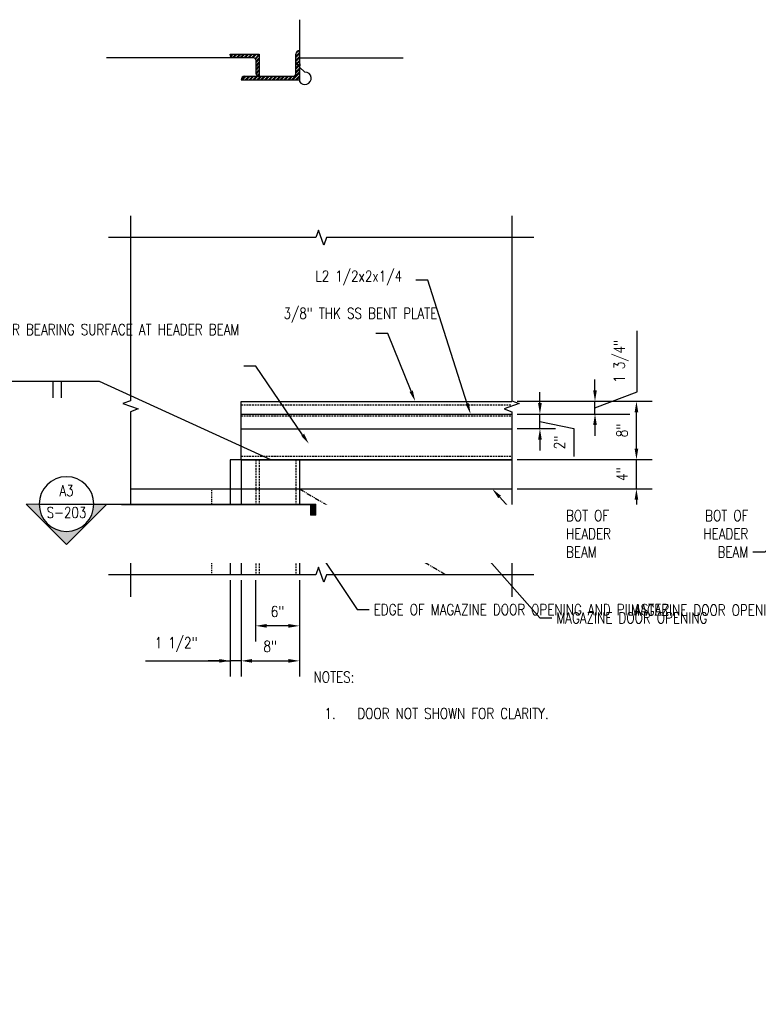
# Model space of a CAD drawing. Header units: inches. Extents: x -4271 to 3693, y -295 to 540.
# Tile 4 of 22: x -1708 to -1607, y 405 to 540. Entities that reach past the tile are written whole.
import ezdxf
from ezdxf import colors
from ezdxf.entities.mleader import LeaderData, LeaderLine
from ezdxf.enums import TextEntityAlignment as Align
from ezdxf.math import Vec2, Vec3

# ---------------------------------------------------------------- set-up
doc = ezdxf.new("R2010")
doc.units = ezdxf.units.IN
doc.header["$MEASUREMENT"] = 0
for name, pattern in [('Dash', [0.25, 0.125, -0.125]), ('HIDDEN', [0.375, 0.25, -0.125]), ('PHANTOM2', [1.25, 0.625, -0.125, 0.125, -0.125, 0.125, -0.125])]:
    doc.linetypes.add(name, pattern=pattern)
doc.layers.get('Defpoints').update_dxf_attribs({"color": 243})
for name, color, linetype in [('S-ANNO-DIMS', 1, 'Continuous'), ('S-ANNO-TEXT', 2, 'Continuous'), ('S-BEAM-CONC', 13, 'Continuous'), ('S-DETL-MEDM', 3, 'Continuous'), ('S-DETL-PATT', 1, 'Continuous'), ('S-WALL-HDLN', 1, 'Dash')]:
    doc.layers.add(name, color=color, linetype=linetype)
doc.layers.add('S-ANNO-SYMB', color=2, linetype='Continuous', lineweight=25)
doc.layers.add('S-CANOPY', color=1, linetype='Continuous', lineweight=25)
doc.styles.add('Annotative', font='romans.shx', dxfattribs={"width": 0.8, "height": 0.125})
doc.styles.add('HDRSTD', font='romans.shx', dxfattribs={"height": 3})
doc.styles.get("Standard").update_dxf_attribs({"font": 'romans.shx', "width": 0.8})
doc.dimstyles.new('Annotative', dxfattribs={"dimscale": 0, "dimtxt": 0.125, "dimasz": 0.125, "dimexe": 0.179688, "dimexo": 0.0625, "dimgap": 0.09, "dimtad": 1, "dimdec": 3, "dimzin": 3, "dimdsep": 46, "dimlunit": 4, "dimtxsty": 'Annotative', "dimcen": 0.09, "dimclrt": 2, "dimazin": 2, "dimtfac": 1, "dimtdec": 3, "dimtmove": 1, "dimatfit": 3, "dimfxl": 1, "dimtfill": 1, "dimfrac": 2, "dimtolj": 1, "dimtzin": 0, "dimarcsym": 0})
pattern_1 = [(45, (-2297.02634, -48.16107), (-0.26516504, 0.26516504), []), (45, (-2296.84956, -48.16107), (-0.26516504, 0.26516504), [])]

# ---------------------------------------------------------------- blocks, each defined once
blk = doc.blocks.new('*U17')
for p, q in [((14, 0), (14, -6)), ((17, 0), (17, -6))]:
    blk.add_line(p, q)
blk.add_attdef('SIZE', text='', height=3).set_placement((10.5, -1), align=Align.TOP_RIGHT)
blk.add_attdef('SPACING', text='', height=3).set_placement((20.5, -1), align=Align.TOP_LEFT)
blk = doc.blocks.new('*D44')
at = {"layer": 'Defpoints', "color": 0, "transparency": 16777216}
for p in [(-1675.87, 463.91), (-1669.87, 463.91), (-1675.87, 456.91)]:
    blk.add_point(p, dxfattribs=at)
at = {"layer": 'S-ANNO-DIMS', "color": 0, "lineweight": -2, "transparency": 16777216}
for p, q in [((-1675.87, 463.16), (-1675.87, 454.75)), ((-1669.87, 463.16), (-1669.87, 454.75)), ((-1671.37, 456.91), (-1674.37, 456.91))]:
    blk.add_line(p, q, dxfattribs=at)
at = {"layer": 'S-ANNO-DIMS', "color": 0, "transparency": 16777216}
for points in [[(-1674.37, 457.16), (-1674.37, 456.66), (-1675.87, 456.91)], [(-1671.37, 457.16), (-1671.37, 456.66), (-1669.87, 456.91)]]:
    blk.add_solid(points, dxfattribs=at)
at = {"layer": 'S-ANNO-DIMS', "color": 2, "transparency": 16777216, "insert": (-1672.87, 458.88), "char_height": 1.5, "attachment_point": 5, "style": 'Annotative', "bg_fill": 3, "box_fill_scale": 1.25, "bg_fill_color": 256, "bg_fill_true_color": 13158600, "bg_fill_transparency": 0}
blk.add_mtext('\\A1;6"', dxfattribs=at)
blk = doc.blocks.new('*D43')
at = {"layer": 'Defpoints', "color": 0, "transparency": 16777216}
for p in [(-1677.87, 463.91), (-1669.87, 463.91), (-1669.87, 452.11)]:
    blk.add_point(p, dxfattribs=at)
at = {"layer": 'S-ANNO-DIMS', "color": 0, "lineweight": -2, "transparency": 16777216}
for p, q in [((-1677.87, 463.16), (-1677.87, 449.96)), ((-1669.87, 463.16), (-1669.87, 449.96)), ((-1676.37, 452.11), (-1671.37, 452.11))]:
    blk.add_line(p, q, dxfattribs=at)
at = {"layer": 'S-ANNO-DIMS', "color": 0, "transparency": 16777216}
for points in [[(-1676.37, 452.36), (-1676.37, 451.86), (-1677.87, 452.11)], [(-1671.37, 452.36), (-1671.37, 451.86), (-1669.87, 452.11)]]:
    blk.add_solid(points, dxfattribs=at)
at = {"layer": 'S-ANNO-DIMS', "color": 2, "transparency": 16777216, "insert": (-1673.87, 454.09), "char_height": 1.5, "attachment_point": 5, "style": 'Annotative', "bg_fill": 3, "box_fill_scale": 1.25, "bg_fill_color": 256, "bg_fill_true_color": 13158600, "bg_fill_transparency": 0}
blk.add_mtext('\\A1;8"', dxfattribs=at)
blk = doc.blocks.new('*D45')
at = {"layer": 'Defpoints', "color": 0, "transparency": 16777216}
for p in [(-1679.37, 463.91), (-1677.87, 463.91), (-1679.37, 452.11)]:
    blk.add_point(p, dxfattribs=at)
at = {"layer": 'S-ANNO-DIMS', "color": 0, "lineweight": -2, "transparency": 16777216}
for p, q in [((-1679.37, 463.16), (-1679.37, 449.96)), ((-1677.87, 463.16), (-1677.87, 449.96)), ((-1690.96, 452.11), (-1679.37, 452.11)), ((-1680.87, 452.11), (-1682.37, 452.11)), ((-1677.87, 452.11), (-1679.37, 452.11)), ((-1677.87, 452.11), (-1679.37, 452.11)), ((-1676.37, 452.11), (-1674.87, 452.11))]:
    blk.add_line(p, q, dxfattribs=at)
at = {"layer": 'S-ANNO-DIMS', "color": 0, "transparency": 16777216}
for points in [[(-1680.87, 452.36), (-1680.87, 451.86), (-1679.37, 452.11)], [(-1676.37, 452.36), (-1676.37, 451.86), (-1677.87, 452.11)]]:
    blk.add_solid(points, dxfattribs=at)
at = {"layer": 'S-ANNO-DIMS', "color": 2, "transparency": 16777216, "insert": (-1686.77, 454.34), "char_height": 1.5, "attachment_point": 5, "style": 'Annotative', "bg_fill": 3, "box_fill_scale": 1.25, "bg_fill_color": 256, "bg_fill_true_color": 13158600, "bg_fill_transparency": 0}
blk.add_mtext('\\A1;1 1/2"', dxfattribs=at)
blk = doc.blocks.new('*D49')
at = {"layer": 'Defpoints', "color": 0, "transparency": 16777216}
for p in [(-1640.76, 479.7), (-1623.67, 479.7), (-1640.76, 475.7)]:
    blk.add_point(p, dxfattribs=at)
at = {"layer": 'S-ANNO-DIMS', "color": 0, "lineweight": -2, "transparency": 16777216}
for p, q in [((-1623.67, 481.2), (-1623.67, 482.7)), ((-1640.01, 479.7), (-1621.51, 479.7)), ((-1623.67, 475.7), (-1623.67, 479.7)), ((-1640.01, 475.7), (-1621.51, 475.7)), ((-1623.67, 474.2), (-1623.67, 472.7))]:
    blk.add_line(p, q, dxfattribs=at)
at = {"layer": 'S-ANNO-DIMS', "color": 0, "transparency": 16777216}
for points in [[(-1623.92, 481.2), (-1623.42, 481.2), (-1623.67, 479.7)], [(-1623.92, 474.2), (-1623.42, 474.2), (-1623.67, 475.7)]]:
    blk.add_solid(points, dxfattribs=at)
at = {"layer": 'S-ANNO-DIMS', "color": 2, "transparency": 16777216, "insert": (-1625.64, 477.7), "char_height": 1.5, "attachment_point": 5, "rotation": 90, "style": 'Annotative', "bg_fill": 3, "box_fill_scale": 1.25, "bg_fill_color": 256, "bg_fill_true_color": 13158600, "bg_fill_transparency": 0}
blk.add_mtext('\\A1;4"', dxfattribs=at)
blk = doc.blocks.new('*D48')
at = {"layer": 'Defpoints', "color": 0, "transparency": 16777216}
for p in [(-1640.76, 487.7), (-1623.67, 487.7), (-1640.76, 479.7)]:
    blk.add_point(p, dxfattribs=at)
at = {"layer": 'S-ANNO-DIMS', "color": 0, "lineweight": -2, "transparency": 16777216}
for p, q in [((-1640.01, 487.7), (-1621.51, 487.7)), ((-1623.67, 481.2), (-1623.67, 486.2)), ((-1640.01, 479.7), (-1621.51, 479.7))]:
    blk.add_line(p, q, dxfattribs=at)
at = {"layer": 'S-ANNO-DIMS', "color": 0, "transparency": 16777216}
for points in [[(-1623.92, 486.2), (-1623.42, 486.2), (-1623.67, 487.7)], [(-1623.92, 481.2), (-1623.42, 481.2), (-1623.67, 479.7)]]:
    blk.add_solid(points, dxfattribs=at)
at = {"layer": 'S-ANNO-DIMS', "color": 2, "transparency": 16777216, "insert": (-1625.64, 483.7), "char_height": 1.5, "attachment_point": 5, "rotation": 90, "style": 'Annotative', "bg_fill": 3, "box_fill_scale": 1.25, "bg_fill_color": 256, "bg_fill_true_color": 13158600, "bg_fill_transparency": 0}
blk.add_mtext('\\A1;8"', dxfattribs=at)
blk = doc.blocks.new('*D47')
at = {"layer": 'Defpoints', "color": 0, "transparency": 16777216}
for p in [(-1640.76, 485.95), (-1636.9, 485.95), (-1640.76, 483.95)]:
    blk.add_point(p, dxfattribs=at)
at = {"layer": 'S-ANNO-DIMS', "color": 0, "lineweight": -2, "transparency": 16777216}
for p, q in [((-1636.9, 487.45), (-1636.9, 488.95)), ((-1640.01, 485.95), (-1634.75, 485.95)), ((-1636.9, 483.95), (-1636.9, 485.95)), ((-1636.9, 483.95), (-1636.9, 485.95)), ((-1636.9, 484.95), (-1632.25, 483.96)), ((-1640.01, 483.95), (-1634.75, 483.95)), ((-1632.25, 483.96), (-1632.25, 480.15)), ((-1636.9, 482.45), (-1636.9, 480.95))]:
    blk.add_line(p, q, dxfattribs=at)
at = {"layer": 'S-ANNO-DIMS', "color": 0, "transparency": 16777216}
for points in [[(-1637.15, 487.45), (-1636.65, 487.45), (-1636.9, 485.95)], [(-1637.15, 482.45), (-1636.65, 482.45), (-1636.9, 483.95)]]:
    blk.add_solid(points, dxfattribs=at)
at = {"layer": 'S-ANNO-DIMS', "color": 2, "transparency": 16777216, "insert": (-1634.22, 482.05), "char_height": 1.5, "attachment_point": 5, "rotation": 90, "style": 'Annotative', "bg_fill": 3, "box_fill_scale": 1.25, "bg_fill_color": 256, "bg_fill_true_color": 13158600, "bg_fill_transparency": 0}
blk.add_mtext('\\A1;2"', dxfattribs=at)
blk = doc.blocks.new('*D46')
at = {"layer": 'Defpoints', "color": 0, "transparency": 16777216}
for p in [(-1640.76, 487.7), (-1629.35, 487.7), (-1640.76, 485.95)]:
    blk.add_point(p, dxfattribs=at)
at = {"layer": 'S-ANNO-DIMS', "color": 0, "lineweight": -2, "transparency": 16777216}
for p, q in [((-1623.55, 488.98), (-1623.55, 497.37)), ((-1629.35, 489.2), (-1629.35, 490.7)), ((-1629.35, 486.82), (-1623.55, 488.98)), ((-1640.01, 487.7), (-1627.2, 487.7)), ((-1629.35, 485.95), (-1629.35, 487.7)), ((-1629.35, 485.95), (-1629.35, 487.7)), ((-1640.01, 485.95), (-1627.2, 485.95)), ((-1629.35, 484.45), (-1629.35, 482.95))]:
    blk.add_line(p, q, dxfattribs=at)
at = {"layer": 'S-ANNO-DIMS', "color": 0, "transparency": 16777216}
for points in [[(-1629.6, 489.2), (-1629.1, 489.2), (-1629.35, 487.7)], [(-1629.6, 484.45), (-1629.1, 484.45), (-1629.35, 485.95)]]:
    blk.add_solid(points, dxfattribs=at)
at = {"layer": 'S-ANNO-DIMS', "color": 2, "transparency": 16777216, "insert": (-1625.78, 493.18), "char_height": 1.5, "attachment_point": 5, "rotation": 90, "style": 'Annotative', "bg_fill": 3, "box_fill_scale": 1.25, "bg_fill_color": 256, "bg_fill_true_color": 13158600, "bg_fill_transparency": 0}
blk.add_mtext('\\A1;1 3/4"', dxfattribs=at)
blk = doc.blocks.new('ELEVARROW')
at = {"lineweight": 9}
h = blk.add_hatch(color=256, dxfattribs=at)
edge = h.paths.add_edge_path(flags=0)
edge.add_line((0.46, 0), (0.312, 0))
edge.add_arc((0, 0), 0.312, 360, 540)
edge.add_line((-0.313, 0), (-0.46, 0))
edge.add_line((-0.46, 0), (0, 0.46))
edge.add_line((0, 0.46), (0.46, 0))
at = {"lineweight": 13}
blk.add_lwpolyline([(-0.46, 0), (-0.312, 0, -1), (0.312, 0), (0.46, 0), (0, 0.46)], format="xyb", close=True, dxfattribs=at)
blk = doc.blocks.new('Sectrinew')
at = {"lineweight": 9}
blk.add_hatch(color=256, dxfattribs=at).paths.add_polyline_path([(0, 0.125), (0, 0), (-0.0625, 0), (-0.0625, 0.125)], flags=0)
for p, q in [((0, 0.125), (-0.0625, 0.125)), ((-0.0625, 0.125), (-0.0625, 0)), ((0, 0), (0, 0.125)), ((-0.0625, 0), (0, 0))]:
    blk.add_line(p, q, dxfattribs=at)
blk = doc.blocks.new('*U52')
at = {"layer": 'S-ANNO-SYMB'}
for p, q in [((-0.312, 0), (0.312, 0)), ((0.312, 0), (2.85, 0))]:
    blk.add_line(p, q, dxfattribs=at)
blk.add_ellipse((0, 0), major_axis=(-0.221, -0.221), ratio=1, start_param=5.497787, end_param=11.780972, dxfattribs=at)
at = {"layer": 'S-ANNO-SYMB', "zscale": 0.03125, "rotation": 180}
blk.add_blockref('ELEVARROW', (0, 0), dxfattribs=at)
at = {"layer": 'S-ANNO-SYMB', "xscale": -1, "zscale": 0.03125, "rotation": 180}
blk.add_blockref('Sectrinew', (2.85, 0), dxfattribs=at)
at = {"layer": 'S-ANNO-TEXT', "style": 'HDRSTD'}
for tag, p in [('DET_NO', (0, 0.091)), ('REFSHT', (0, -0.096))]:
    blk.add_attdef(tag, text='', height=0.1, dxfattribs=at).set_placement(p, align=Align.MIDDLE_CENTER)

msp = doc.modelspace()

# ---------------------------------------------------------------- hatches: boundary and pattern name
at = {"layer": 'Defpoints', "lineweight": -3}
h = msp.add_hatch(dxfattribs=at)
h.set_pattern_fill('ANSI32', color=256, style=0)
h.set_pattern_definition(pattern_1)
h.paths.add_polyline_path([(-1675.3664, 532.282), (-1675.3664, 535.282), (-1679.3664, 535.282), (-1679.3493, 535.1526), (-1679.2994, 535.032), (-1679.2199, 534.9284), (-1679.1164, 534.849), (-1678.9958, 534.799), (-1678.8664, 534.782), (-1676.1164, 534.782), (-1676.0517, 534.7735), (-1675.9914, 534.7485), (-1675.9396, 534.7088), (-1675.8999, 534.657), (-1675.8749, 534.5967), (-1675.8664, 534.532), (-1675.8664, 532.782), (-1675.8493, 532.6526), (-1675.7994, 532.532), (-1675.7199, 532.4284), (-1675.6164, 532.349), (-1675.4958, 532.299)])
h = msp.add_hatch(dxfattribs=at)
h.set_pattern_fill('ANSI32', color=256, style=0)
h.set_pattern_definition(pattern_1)
h.paths.add_polyline_path([(-1676.4715, 531.782), (-1669.8664, 531.782), (-1669.8664, 535.782), (-1669.9958, 535.7649), (-1670.1164, 535.715), (-1670.2199, 535.6355), (-1670.2994, 535.532), (-1670.3493, 535.4114), (-1670.3664, 535.282), (-1670.3664, 532.532), (-1670.3749, 532.4673), (-1670.3999, 532.407), (-1670.4396, 532.3552), (-1670.4914, 532.3155), (-1670.5517, 532.2905), (-1670.6164, 532.282), (-1677.3664, 532.282), (-1677.4958, 532.2649), (-1677.6164, 532.215), (-1677.7199, 532.1355), (-1677.7994, 532.032), (-1677.8493, 531.9114), (-1677.8664, 531.782)])

# ---------------------------------------------------------------- linework, layer by layer
at = {"color": 1, "linetype": 'PHANTOM2'}
msp.add_line((-1669.8664, 475.6953), (-1649.7785, 463.9105), dxfattribs=at)
at = {"layer": 'Defpoints', "lineweight": -3}
for p, q in [((-1676.1164, 534.782), (-1696.3203, 534.782)), ((-1670.3664, 532.532), (-1670.3664, 535.282)), ((-1669.8664, 534.782), (-1655.6672, 534.782)), ((-1675.8664, 534.532), (-1675.8664, 532.782)), ((-1669.7714, 533.8211), (-1670.4762, 533.8211)), ((-1669.8153, 533.9547), (-1669.8153, 533.6996)), ((-1677.3664, 532.282), (-1670.6164, 532.282)), ((-1677.8664, 531.782), (-1669.8664, 531.782))]:
    msp.add_line(p, q, dxfattribs=at)
for points in [[(-1669.8664, 540.0247), (-1669.8664, 531.5655, 1.7460391), (-1669.1072, 532.8354), (-1669.8664, 533.4957)], [(-1678.8664, 534.782, -0.41421356), (-1679.3664, 535.282, 0.41421356)], [(-1675.8664, 534.532, 0.41421356), (-1676.1164, 534.782)], [(-1677.3664, 532.282, 0.41421356), (-1677.8664, 531.782, -0.41421356)]]:
    msp.add_lwpolyline(points, format="xyb", dxfattribs=at)
msp.add_lwpolyline([(-1679.3664, 535.282), (-1675.3664, 535.282), (-1675.3664, 532.282)], dxfattribs=at)
for centre, radius, start, end in [((-1669.8664, 535.282), 0.5, 90, 180), ((-1675.3664, 532.782), 0.5, 180, 270), ((-1670.6164, 532.532), 0.25, 270, 0)]:
    msp.add_arc(centre, radius, start, end, dxfattribs=at)
at = {"layer": 'S-ANNO-SYMB', "lineweight": -3}
for points in [[(-1637.7575, 510.1425), (-1666.1423, 510.1425), (-1666.5173, 509.1122), (-1667.2673, 511.1728), (-1667.6423, 510.1425), (-1696.0271, 510.1425)], [(-1637.7575, 463.9105), (-1666.1423, 463.9105), (-1666.5173, 462.8802), (-1667.2673, 464.9408), (-1667.6423, 463.9105), (-1696.0271, 463.9105)]]:
    msp.add_lwpolyline(points, dxfattribs=at)
at = {"layer": 'S-DETL-MEDM'}
for p, q in [((-1679.3664, 479.6953), (-1679.3664, 463.9105)), ((-1640.7575, 479.6953), (-1679.3664, 479.6953)), ((-1677.8664, 479.6953), (-1640.7575, 479.6953)), ((-1677.8664, 479.6953), (-1677.8664, 463.9105)), ((-1669.8664, 479.6953), (-1669.8664, 463.9105))]:
    msp.add_line(p, q, dxfattribs=at)
at = {"layer": 'S-DETL-PATT', "linetype": 'HIDDEN', "lineweight": -3}
for p, q in [((-1677.8664, 480.1953), (-1640.7575, 480.1953)), ((-1675.8664, 479.6953), (-1675.8664, 463.9105)), ((-1675.3664, 479.6953), (-1675.3664, 463.9105)), ((-1670.3664, 479.6953), (-1670.3664, 463.9105))]:
    msp.add_line(p, q, dxfattribs=at)
at = {"layer": 'S-WALL-HDLN'}
msp.add_lwpolyline([(-1681.8664, 463.9105), (-1681.8664, 475.6953), (-1669.8664, 475.6953), (-1669.8664, 463.9105)], dxfattribs=at)

# ---------------------------------------------------------------- texts
at = {"layer": 'S-ANNO-TEXT', "lineweight": -3, "insert": (-1667.9354, 450.64), "char_height": 1.5, "width": 62.551276, "attachment_point": 1, "style": 'Annotative'}
msp.add_mtext('NOTES:\\P\\P\\pxi-3,l4,t4;1.^IDOOR NOT SHOWN FOR CLARITY.', dxfattribs=at)

# ---------------------------------------------------------------- leaders
at = {"layer": 'S-ANNO-SYMB', "linetype": 'Continuous', "lineweight": -3}
ml = msp.add_multileader_mtext('Standard', dxfattribs=at)
ml.set_content('1/4', color=2, style='Annotative')
ml.set_leader_properties(color=1)
ml.build(insert=Vec2(0, 0))
ml.multileader.update_dxf_attribs({"text_right_attachment_type": 3, "dogleg_length": 0.125, "arrow_head_size": 2, "scale": 16})
ctx = ml.context
ctx.base_point, ctx.scale, ctx.char_height, ctx.arrow_head_size, ctx.plane_origin = Vec3(-1380.2119, 424.1664), 16, 2, 2, Vec3(-479.1584, -472.2198)
ctx.right_attachment, ctx.text_align_type = 3, 2
notes = []
notes.append((ctx, [(0, (0, 0, 0), (0, 0), (1, 0), 1, [])]))
ctx.mtext.insert, ctx.mtext.width, ctx.mtext.defined_height, ctx.mtext.alignment = Vec3(-1374.0976, 425.4998), 75.724966, 21.2951, 3
at = {"layer": 'S-ANNO-TEXT', "linetype": 'Continuous', "lineweight": -3}
ml = msp.add_multileader_mtext('Standard', dxfattribs=at)
ml.set_content('\\A1;L2 1/2x2x1/4', color=256, style='Annotative')
ml.set_leader_properties(color=1)
ml.build(insert=Vec2(0, 0))
ml.multileader.update_dxf_attribs({"text_right_attachment_type": 3, "dogleg_length": 13.7206, "arrow_head_size": 1.5, "scale": 12})
ctx = ml.context
ctx.base_point, ctx.scale, ctx.char_height, ctx.arrow_head_size, ctx.landing_gap_size, ctx.plane_origin = Vec3(-1668.2894, 504.6118), 12, 1.5, 1.5, 0.6075, Vec3(-1639.2111, 484.1133)
ctx.right_attachment = 3
notes.append((ctx, [(1, (1, 1, 0), (-1652.279, 504.3261), (-1, 0), 1.6525, [(1, [(-1646.4066, 485.9453)], 0, [])])]))
ctx.mtext.insert, ctx.mtext.width, ctx.mtext.flow_direction = Vec3(-1667.6819, 505.6118), 16.287905, 5
ml = msp.add_multileader_mtext('Standard', dxfattribs=at)
ml.set_content('DOOR BEARING SURFACE AT HEADER BEAM', color=256, style='Annotative')
ml.set_leader_properties(color=1)
ml.build(insert=Vec2(0, 0))
ml.multileader.update_dxf_attribs({"text_right_attachment_type": 3, "dogleg_length": 13.7206, "arrow_head_size": 1.5, "scale": 12})
ctx = ml.context
ctx.base_point, ctx.scale, ctx.char_height, ctx.arrow_head_size, ctx.landing_gap_size, ctx.plane_origin = Vec3(-1691.8469, 497.5398), 12, 1.5, 1.5, 0.6075, Vec3(-1669.3443, 458.5535)
ctx.right_attachment, ctx.text_align_type = 3, 2
notes.append((ctx, [(1, (1, 1, 0), (-1675.8366, 492.5398), (-1, 0), 1.6525, [(1, [(-1668.5828, 481.8706)], 0, [])])]))
ctx.mtext.insert, ctx.mtext.width, ctx.mtext.alignment, ctx.mtext.flow_direction = Vec3(-1678.0966, 498.2898), 13.308644, 3, 5
ctx.mtext.has_bg_fill, ctx.mtext.bg_color, ctx.mtext.bg_scale_factor, ctx.mtext.bg_transparency, ctx.mtext.use_window_bg_color = 1, -1027028792, 1.5, 0, 1
ml = msp.add_multileader_mtext('Standard', dxfattribs=at)
ml.set_content('MAGAZINE DOOR OPENING', color=256, style='Annotative')
ml.set_leader_properties(color=1)
ml.build(insert=Vec2(0, 0))
ml.multileader.update_dxf_attribs({"text_right_attachment_type": 3, "dogleg_length": 13.7206, "arrow_head_size": 1.5, "scale": 12})
ctx = ml.context
ctx.base_point, ctx.scale, ctx.char_height, ctx.arrow_head_size, ctx.landing_gap_size, ctx.plane_origin = Vec3(-1635.2754, 458.0021), 12, 1.5, 1.5, 0.6075, Vec3(-1651.6051, 452.2077)
ctx.right_attachment = 3
notes.append((ctx, [(0, (1, 1, 0), (-1636.9279, 458.0021), (1, 0), 1.6525, [(1, [(-1646.5563, 468.9383)], 0, [])])]))
ctx.mtext.insert, ctx.mtext.width, ctx.mtext.flow_direction = Vec3(-1634.6679, 458.7521), 14.123601, 5
ml = msp.add_multileader_mtext('Standard', dxfattribs=at)
ml.set_content('EDGE OF SECURITY PILASTER', color=2, style='Annotative')
ml.set_leader_properties(color=1)
ml.build(insert=Vec2(0, 0))
ml.multileader.update_dxf_attribs({"text_right_attachment_type": 3, "dogleg_length": 0.125, "arrow_head_size": 2, "scale": 16})
ctx = ml.context
ctx.base_point, ctx.scale, ctx.char_height, ctx.arrow_head_size, ctx.plane_origin = Vec3(-1416.8338, 447.7403), 16, 2, 2, Vec3(-492.6976, -450.0394)
ctx.right_attachment, ctx.text_align_type = 3, 2
notes.append((ctx, [(0, (1, 1, 0), (-1387.9767, 444.4069), (-1, 0), 2, [(1, [(-1316.1049, 436.8427), (-1358.1049, 431.9238)], 0, [])])]))
ctx.mtext.insert, ctx.mtext.width, ctx.mtext.defined_height, ctx.mtext.alignment = Vec3(-1391.9767, 448.7403), 23.060236, 21.2951, 3
ml = msp.add_multileader_mtext('Standard', dxfattribs=at)
ml.set_content('TRENCH ASSEMBLY, SEE S-503', color=2, style='Annotative')
ml.set_leader_properties(color=1)
ml.build(insert=Vec2(0, 0))
ml.multileader.update_dxf_attribs({"text_right_attachment_type": 3, "dogleg_length": 0.125, "arrow_head_size": 2, "scale": 16})
ctx = ml.context
ctx.base_point, ctx.scale, ctx.char_height, ctx.arrow_head_size, ctx.plane_origin = Vec3(-1416.9284, 438.8169), 16, 2, 2, Vec3(-504.6976, -433.4756)
ctx.right_attachment, ctx.text_align_type = 3, 2
notes.append((ctx, [(0, (1, 1, 0), (-1387.7665, 435.4836), (-1, 0), 2, [(0, [(-1374.7582, 410.8322)], 0, [])])]))
ctx.mtext.insert, ctx.mtext.width, ctx.mtext.defined_height, ctx.mtext.alignment = Vec3(-1391.7665, 439.8169), 25.012545, 21.2951, 3
for ctx, leaders in notes:
    for number, flags, end, landing, length, lines in leaders:
        leader = LeaderData()
        leader.index, (leader.has_last_leader_line, leader.has_dogleg_vector, leader.attachment_direction) = number, flags
        leader.last_leader_point, leader.dogleg_vector, leader.dogleg_length = Vec3(end), Vec3(landing), length
        for number, points, colour, breaks in lines:
            line = LeaderLine()
            line.index, line.vertices, line.color, line.breaks = number, Vec3.list(points), colors.encode_raw_color(colour), breaks
            leader.lines.append(line)
        ctx.leaders.append(leader)

# ---------------------------------------------------------------- next in the draw order: linework, layer by layer
at = {"layer": 'S-ANNO-SYMB', "lineweight": -3}
msp.add_lwpolyline([(-1693.0271, 513.1425), (-1693.0271, 487.7765), (-1694.0574, 487.4015), (-1691.9968, 486.6515), (-1693.0271, 486.2765), (-1693.0271, 460.9105)], dxfattribs=at)
at = {"layer": 'S-DETL-MEDM'}
for p, q in [((-1677.8664, 487.6953), (-1640.7575, 487.6953)), ((-1677.8664, 479.6953), (-1677.8664, 487.6953)), ((-1677.8664, 485.9453), (-1640.7575, 485.9453)), ((-1677.8664, 483.9453), (-1640.7575, 483.9453))]:
    msp.add_line(p, q, dxfattribs=at)
at = {"layer": 'S-DETL-PATT', "linetype": 'HIDDEN', "lineweight": -3}
for p, q in [((-1677.8664, 487.1953), (-1640.7575, 487.1953)), ((-1677.8664, 485.6953), (-1640.7575, 485.6953))]:
    msp.add_line(p, q, dxfattribs=at)

# ---------------------------------------------------------------- next in the draw order: block references
at = {"layer": 'S-ANNO-SYMB', "linetype": 'Continuous', "lineweight": -3, "xscale": 0.375, "yscale": 0.375, "zscale": 0.375}
msp.add_blockref('*U17', (-1708.9207, 490.417), dxfattribs=at)

# ---------------------------------------------------------------- next in the draw order: leaders
at = {"layer": 'S-ANNO-SYMB', "linetype": 'Continuous', "lineweight": -3}
msp.add_leader([(-1673.7852, 479.6953), (-1697.2878, 490.417), (-1709.5425, 490.417)], dimstyle='Annotative', override={"dimscale": 0, "dimtxt": 0.15625, "dimasz": 0.09375, "dimgap": 0.625, "dimtad": 0}, dxfattribs=at)
at = {"layer": 'S-ANNO-TEXT', "linetype": 'Continuous', "lineweight": -3}
ml = msp.add_multileader_mtext('Standard', dxfattribs=at)
ml.set_content('3/8" THK SS BENT PLATE', color=256, style='Annotative')
ml.set_leader_properties(color=1)
ml.build(insert=Vec2(0, 0))
ml.multileader.update_dxf_attribs({"text_right_attachment_type": 3, "dogleg_length": 13.7206, "arrow_head_size": 1.5, "scale": 12})
ctx = ml.context
ctx.base_point, ctx.scale, ctx.char_height, ctx.arrow_head_size, ctx.landing_gap_size, ctx.plane_origin = Vec3(-1588.1745, 500.6779), 12, 1.5, 1.5, 0.6075, Vec3(-1601.7315, 487.1504)
ctx.right_attachment, ctx.text_align_type = 3, 2
notes = []
notes.append((ctx, [(1, (1, 1, 0), (-1589.827, 500.6779), (1, 0), 1.6525, [(1, [(-1594.0048, 487.6953)], 0, [])])]))
ctx.mtext.insert, ctx.mtext.width, ctx.mtext.alignment, ctx.mtext.flow_direction = Vec3(-1575.5099, 501.4279), 13.591466, 3, 5
ml = msp.add_multileader_mtext('Standard', dxfattribs=at)
ml.set_content('3/8" THK SS BENT PLATE', color=256, style='Annotative')
ml.set_leader_properties(color=1)
ml.build(insert=Vec2(0, 0))
ml.multileader.update_dxf_attribs({"text_right_attachment_type": 3, "dogleg_length": 13.7206, "arrow_head_size": 1.5, "scale": 12})
ctx = ml.context
ctx.base_point, ctx.scale, ctx.char_height, ctx.arrow_head_size, ctx.landing_gap_size, ctx.plane_origin = Vec3(-1672.6523, 499.764), 12, 1.5, 1.5, 0.6075, Vec3(-1646.4593, 487.1504)
ctx.right_attachment = 3
notes.append((ctx, [(1, (1, 1, 0), (-1657.7277, 496.9783), (-1, 0), 1.6525, [(1, [(-1653.9951, 487.6953)], 0, [])])]))
ctx.mtext.insert, ctx.mtext.width, ctx.mtext.flow_direction = Vec3(-1672.0448, 500.514), 13.591466, 5
ml = msp.add_multileader_mtext('Standard', dxfattribs=at)
ml.set_content('BOT OF \\PHEADER \\PBEAM', color=256, style='Annotative')
ml.set_leader_properties(color=1)
ml.build(insert=Vec2(0, 0))
ml.multileader.update_dxf_attribs({"text_left_attachment_type": 3, "text_right_attachment_type": 3, "dogleg_length": 13.7206, "arrow_head_size": 1.5, "scale": 12})
ctx = ml.context
ctx.base_point, ctx.scale, ctx.char_height, ctx.arrow_head_size, ctx.landing_gap_size, ctx.plane_origin = Vec3(-1633.9386, 467.0266), 12, 1.5, 1.5, 0.6075, Vec3(-1638.3926, 475.724)
ctx.left_attachment, ctx.right_attachment = 3, 3
notes.append((ctx, [(1, (1, 1, 0), (-1635.5911, 467.0266), (1, 0), 1.6525, [(1, [(-1643.4369, 475.6947)], 0, [])])]))
ctx.mtext.insert, ctx.mtext.width, ctx.mtext.flow_direction = Vec3(-1633.3311, 472.7766), 14.656144, 5
ctx.mtext.has_bg_fill, ctx.mtext.bg_color, ctx.mtext.bg_scale_factor, ctx.mtext.bg_transparency, ctx.mtext.use_window_bg_color = 1, -1027028792, 1.5, 0, 1
for ctx, leaders in notes:
    for number, flags, end, landing, length, lines in leaders:
        leader = LeaderData()
        leader.index, (leader.has_last_leader_line, leader.has_dogleg_vector, leader.attachment_direction) = number, flags
        leader.last_leader_point, leader.dogleg_vector, leader.dogleg_length = Vec3(end), Vec3(landing), length
        for number, points, colour, breaks in lines:
            line = LeaderLine()
            line.index, line.vertices, line.color, line.breaks = number, Vec3.list(points), colors.encode_raw_color(colour), breaks
            leader.lines.append(line)
        ctx.leaders.append(leader)

# ---------------------------------------------------------------- next in the draw order: linework, layer by layer
at = {"layer": 'S-ANNO-SYMB', "lineweight": -3}
msp.add_lwpolyline([(-1640.7575, 513.1425), (-1640.7575, 487.7765), (-1639.7272, 487.4015), (-1641.7878, 486.6515), (-1640.7575, 486.2765), (-1640.7575, 460.9105)], dxfattribs=at)
at = {"layer": 'S-BEAM-CONC'}
msp.add_line((-1693.0271, 475.6953), (-1640.7575, 475.6953), dxfattribs=at)
at = {"layer": 'S-CANOPY'}
msp.add_lwpolyline([(-1693.0271, 475.6953), (-1640.7575, 475.6953)], dxfattribs=at)

# ---------------------------------------------------------------- next in the draw order: leaders
at = {"layer": 'S-ANNO-TEXT', "linetype": 'Continuous', "lineweight": -3}
ml = msp.add_multileader_mtext('Standard', dxfattribs=at)
ml.set_content('EDGE OF MAGAZINE DOOR OPENING AND PILASTER', color=256, style='Annotative')
ml.set_leader_properties(color=1)
ml.build(insert=Vec2(0, 0))
ml.multileader.update_dxf_attribs({"text_right_attachment_type": 3, "dogleg_length": 13.7206, "arrow_head_size": 1.5, "scale": 12})
ctx = ml.context
ctx.base_point, ctx.scale, ctx.char_height, ctx.arrow_head_size, ctx.landing_gap_size, ctx.plane_origin = Vec3(-1660.3055, 459.1393), 12, 1.5, 1.5, 0.6075, Vec3(-1688.1932, 456.1226)
ctx.right_attachment = 3
notes = []
notes.append((ctx, [(0, (1, 1, 0), (-1661.958, 459.1393), (1, 0), 1.6525, [(1, [(-1669.8664, 471.0022)], 0, [])])]))
ctx.mtext.insert, ctx.mtext.width, ctx.mtext.flow_direction = Vec3(-1659.698, 459.8893), 17.833101, 5
ml = msp.add_multileader_mtext('Standard', dxfattribs=at)
ml.set_content('MAGAZINE DOOR OPENING', color=256, style='Annotative')
ml.set_leader_properties(color=1)
ml.build(insert=Vec2(0, 0))
ml.multileader.update_dxf_attribs({"text_right_attachment_type": 3, "dogleg_length": 13.7206, "arrow_head_size": 1.5, "scale": 12})
ctx = ml.context
ctx.base_point, ctx.scale, ctx.char_height, ctx.arrow_head_size, ctx.landing_gap_size, ctx.plane_origin = Vec3(-1617.7087, 459.0685), 12, 1.5, 1.5, 0.6075, Vec3(-1586.7355, 450.7741)
ctx.right_attachment, ctx.text_align_type = 3, 2
notes.append((ctx, [(0, (1, 1, 0), (-1601.4127, 456.5685), (-1, 0), 1.6525, [(1, [(-1593.1491, 469.2293)], 0, [])])]))
ctx.mtext.insert, ctx.mtext.width, ctx.mtext.alignment, ctx.mtext.flow_direction = Vec3(-1603.6727, 459.8185), 14.123601, 3, 5
for ctx, leaders in notes:
    for number, flags, end, landing, length, lines in leaders:
        leader = LeaderData()
        leader.index, (leader.has_last_leader_line, leader.has_dogleg_vector, leader.attachment_direction) = number, flags
        leader.last_leader_point, leader.dogleg_vector, leader.dogleg_length = Vec3(end), Vec3(landing), length
        for number, points, colour, breaks in lines:
            line = LeaderLine()
            line.index, line.vertices, line.color, line.breaks = number, Vec3.list(points), colors.encode_raw_color(colour), breaks
            leader.lines.append(line)
        ctx.leaders.append(leader)

# ---------------------------------------------------------------- next in the draw order: dimensions: what is measured, and where the dimension line sits
at = {"layer": 'S-ANNO-DIMS'}
dim = msp.add_linear_dim(base=(-1623.6668, 479.6953), p1=(-1640.7575, 475.6953), p2=(-1640.7575, 479.6953), angle=90, dimstyle='Annotative', override={"dimpost": '\\X'}, dxfattribs=at)
dim.commit()
dim.dimension.update_dxf_attribs({"geometry": '*D49', "text_midpoint": (-1625.6397, 477.6953)})
dim = msp.add_linear_dim(base=(-1675.8664, 456.9052), p1=(-1669.8664, 463.9105), p2=(-1675.8664, 463.9105), dimstyle='Annotative', override={"dimpost": '\\X'}, dxfattribs=at)
dim.commit()
dim.dimension.update_dxf_attribs({"geometry": '*D44', "text_midpoint": (-1672.8664, 458.8781)})

# ---------------------------------------------------------------- next in the draw order: dimensions: what is measured, and where the dimension line sits
dim = msp.add_linear_dim(base=(-1623.6668, 487.6953), p1=(-1640.7575, 479.6953), p2=(-1640.7575, 487.6953), angle=90, dimstyle='Annotative', override={"dimpost": '\\X'}, dxfattribs=at)
dim.commit()
dim.dimension.update_dxf_attribs({"geometry": '*D48', "text_midpoint": (-1625.6397, 483.6953)})
dim = msp.add_linear_dim(base=(-1669.8664, 452.1131), p1=(-1677.8664, 463.9105), p2=(-1669.8664, 463.9105), dimstyle='Annotative', override={"dimpost": '\\X'}, dxfattribs=at)
dim.commit()
dim.dimension.update_dxf_attribs({"geometry": '*D43', "text_midpoint": (-1673.8664, 454.0859)})

# ---------------------------------------------------------------- next in the draw order: leaders
at = {"layer": 'S-ANNO-TEXT', "linetype": 'Continuous', "lineweight": -3}
ml = msp.add_multileader_mtext('Standard', dxfattribs=at)
ml.set_content('BOT OF \\PHEADER \\PBEAM', color=256, style='Annotative')
ml.set_leader_properties(color=1)
ml.build(insert=Vec2(0, 0))
ml.multileader.update_dxf_attribs({"text_left_attachment_type": 3, "text_right_attachment_type": 3, "dogleg_length": 13.7206, "arrow_head_size": 1.5, "scale": 12})
ctx = ml.context
ctx.base_point, ctx.scale, ctx.char_height, ctx.arrow_head_size, ctx.landing_gap_size, ctx.plane_origin = Vec3(-1615.5123, 467.0266), 12, 1.5, 1.5, 0.6075, Vec3(-1603.2719, 475.724)
ctx.left_attachment, ctx.right_attachment, ctx.text_align_type = 3, 3, 2
notes = []
notes.append((ctx, [(1, (1, 1, 0), (-1606.0734, 467.0266), (-1, 0), 1.6525, [(1, [(-1598.2275, 475.6947)], 0, [])])]))
ctx.mtext.insert, ctx.mtext.width, ctx.mtext.alignment, ctx.mtext.flow_direction = Vec3(-1608.3333, 472.7766), 7.100465, 3, 5
ctx.mtext.has_bg_fill, ctx.mtext.bg_color, ctx.mtext.bg_scale_factor, ctx.mtext.bg_transparency, ctx.mtext.use_window_bg_color = 1, -1027028792, 1.5, 0, 1
for ctx, leaders in notes:
    for number, flags, end, landing, length, lines in leaders:
        leader = LeaderData()
        leader.index, (leader.has_last_leader_line, leader.has_dogleg_vector, leader.attachment_direction) = number, flags
        leader.last_leader_point, leader.dogleg_vector, leader.dogleg_length = Vec3(end), Vec3(landing), length
        for number, points, colour, breaks in lines:
            line = LeaderLine()
            line.index, line.vertices, line.color, line.breaks = number, Vec3.list(points), colors.encode_raw_color(colour), breaks
            leader.lines.append(line)
        ctx.leaders.append(leader)

# ---------------------------------------------------------------- next in the draw order: block references
at = {"layer": 'S-ANNO-SYMB'}
ref = msp.add_blockref('*U52', (-1701.8006, 473.606), dxfattribs=dict(at, xscale=12, yscale=12, zscale=12))
ref.add_attrib('REFSHT', 'S-203', dxfattribs={"layer": '0', "color": 1, "height": 1.5, "style": 'Annotative', "width": 0.800781}).set_placement((-1701.8006, 472.4522), align=Align.MIDDLE_CENTER)
ref.add_attrib('DET_NO', 'A3', dxfattribs={"layer": '0', "color": 1, "height": 1.5, "style": 'Annotative', "width": 0.800781}).set_placement((-1701.8006, 474.7013), align=Align.CENTER)

# ---------------------------------------------------------------- next in the draw order: dimensions: what is measured, and where the dimension line sits
at = {"layer": 'S-ANNO-DIMS'}
dim = msp.add_linear_dim(base=(-1636.9022, 485.9453), p1=(-1640.7575, 483.9453), p2=(-1640.7575, 485.9453), angle=90, dimstyle='Annotative', override={"dimpost": '\\X'}, dxfattribs=at)
dim.commit()
dim.dimension.update_dxf_attribs({"geometry": '*D47', "text_midpoint": (-1632.2506, 482.8835), "dimtype": 160})
dim = msp.add_linear_dim(base=(-1679.3664, 452.1131), p1=(-1677.8664, 463.9105), p2=(-1679.3664, 463.9105), dimstyle='Annotative', override={"dimpost": '\\X'}, dxfattribs=at)
dim.commit()
dim.dimension.update_dxf_attribs({"geometry": '*D45', "text_midpoint": (-1686.7705, 454.4186), "dimtype": 160})

# ---------------------------------------------------------------- next in the draw order: leaders
at = {"layer": 'S-ANNO-TEXT', "linetype": 'Continuous', "lineweight": -3}
ml = msp.add_multileader_mtext('Standard', dxfattribs=at)
ml.set_content('SECURITY PILASTER ', color=256, style='Annotative')
ml.set_leader_properties(color=1)
ml.build(insert=Vec2(0, 0))
ml.multileader.update_dxf_attribs({"text_right_attachment_type": 3, "dogleg_length": 13.7206, "arrow_head_size": 1.5, "scale": 12})
ctx = ml.context
ctx.base_point, ctx.scale, ctx.char_height, ctx.arrow_head_size, ctx.landing_gap_size, ctx.plane_origin = Vec3(-1527.6948, 469.348), 12, 1.5, 1.5, 0.6075, Vec3(-1593.6171, 402.4886)
ctx.right_attachment, ctx.text_align_type = 3, 2
notes = []
notes.append((ctx, [(1, (1, 1, 0), (-1529.3473, 469.348), (1, 0), 1.6525, [(1, [(-1536.7444, 473.772)], 0, [])])]))
ctx.mtext.insert, ctx.mtext.width, ctx.mtext.alignment, ctx.mtext.flow_direction = Vec3(-1509.9445, 470.098), 19.899402, 3, 5
for ctx, leaders in notes:
    for number, flags, end, landing, length, lines in leaders:
        leader = LeaderData()
        leader.index, (leader.has_last_leader_line, leader.has_dogleg_vector, leader.attachment_direction) = number, flags
        leader.last_leader_point, leader.dogleg_vector, leader.dogleg_length = Vec3(end), Vec3(landing), length
        for number, points, colour, breaks in lines:
            line = LeaderLine()
            line.index, line.vertices, line.color, line.breaks = number, Vec3.list(points), colors.encode_raw_color(colour), breaks
            leader.lines.append(line)
        ctx.leaders.append(leader)

# ---------------------------------------------------------------- next in the draw order: dimensions: what is measured, and where the dimension line sits
at = {"layer": 'S-ANNO-DIMS'}
dim = msp.add_linear_dim(base=(-1629.3523, 487.6953), p1=(-1640.7575, 485.9453), p2=(-1640.7575, 487.6953), angle=90, dimstyle='Annotative', override={"dimpost": '\\X'}, dxfattribs=at)
dim.commit()
dim.dimension.update_dxf_attribs({"geometry": '*D46', "text_midpoint": (-1623.5534, 490.0618), "dimtype": 160})

# ---------------------------------------------------------------- next in the draw order: leaders
at = {"layer": 'S-ANNO-TEXT', "linetype": 'Continuous', "lineweight": -3}
ml = msp.add_multileader_mtext('Standard', dxfattribs=at)
ml.set_content('SECURITY PILASTER \\PPOCKET WELDMENT,\\PSEE B3 ON\\PSHEET S-512', color=256, style='Annotative')
ml.set_leader_properties(color=1)
ml.build(insert=Vec2(0, 0))
ml.multileader.update_dxf_attribs({"text_right_attachment_type": 3, "dogleg_length": 13.7206, "arrow_head_size": 1.5, "scale": 12})
ctx = ml.context
ctx.base_point, ctx.scale, ctx.char_height, ctx.arrow_head_size, ctx.landing_gap_size, ctx.plane_origin = Vec3(-1527.6948, 462.1285), 12, 1.5, 1.5, 0.6075, Vec3(-1593.6171, 395.5337)
ctx.right_attachment, ctx.text_align_type = 3, 2
notes = []
notes.append((ctx, [(1, (1, 1, 0), (-1529.3473, 462.1285), (1, 0), 1.6525, [(1, [(-1543.7353, 474.7725)], 0, [])])]))
ctx.mtext.insert, ctx.mtext.width, ctx.mtext.alignment, ctx.mtext.flow_direction = Vec3(-1509.6588, 462.8785), 24.586991, 3, 5
for ctx, leaders in notes:
    for number, flags, end, landing, length, lines in leaders:
        leader = LeaderData()
        leader.index, (leader.has_last_leader_line, leader.has_dogleg_vector, leader.attachment_direction) = number, flags
        leader.last_leader_point, leader.dogleg_vector, leader.dogleg_length = Vec3(end), Vec3(landing), length
        for number, points, colour, breaks in lines:
            line = LeaderLine()
            line.index, line.vertices, line.color, line.breaks = number, Vec3.list(points), colors.encode_raw_color(colour), breaks
            leader.lines.append(line)
        ctx.leaders.append(leader)

# ---------------------------------------------------------------- next in the draw order: linework, layer by layer
at = {"layer": 'S-ANNO-DIMS'}
msp.add_line((-1627.196, 485.9453), (-1624.5917, 485.9453), dxfattribs=at)

doc.saveas('drawing.dxf')
